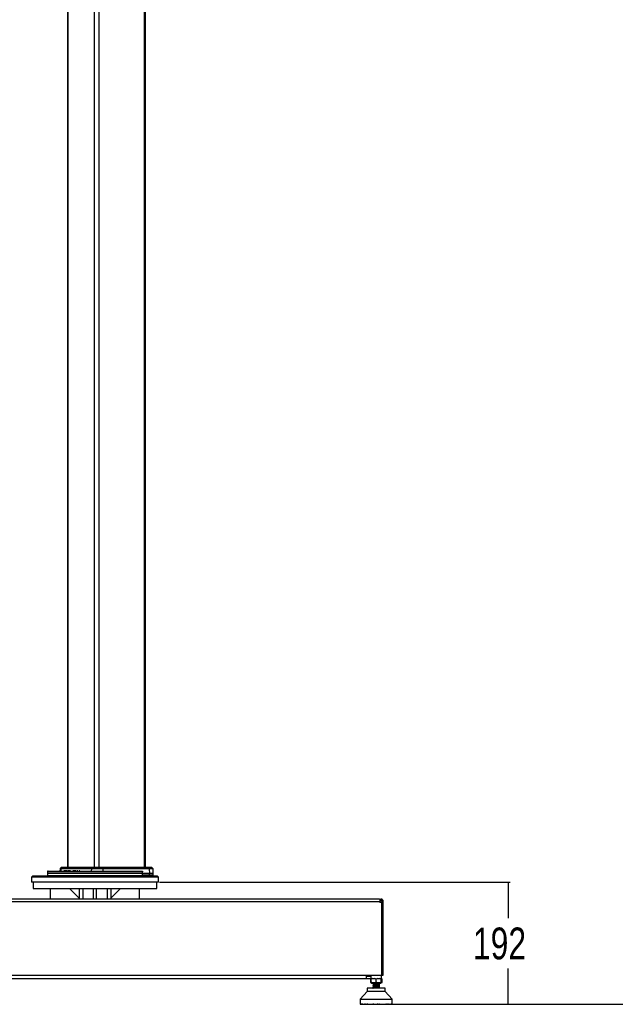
# Model space of a CAD drawing. Header units: millimetres. Extents: x 38476 to 443956, y 24059 to 406945.
# Tile 2 of 75: x 84793 to 131691, y 31102 to 108602. Entities that reach past the tile are written whole.
import ezdxf

# ---------------------------------------------------------------- set-up
doc = ezdxf.new("R2010")
doc.units = ezdxf.units.MM
doc.layers.add('COMPONENT_GEOMETRY', color=7, linetype='Continuous')
doc.styles.add('SLDTEXTSTYLE1', font='TXT', dxfattribs={"width": 0.75})
doc.dimstyles.new('SLDDIMSTYLE0', dxfattribs={"dimtxt": 2500, "dimasz": 165.1, "dimexe": 0, "dimexo": 0.0625, "dimgap": 625, "dimtad": 0, "dimtih": 1, "dimtoh": 1, "dimdec": 0, "dimlfac": 0.02, "dimrnd": 1e-09, "dimzin": 12, "dimdsep": 46, "dimtxsty": 'SLDTEXTSTYLE1', "dimsah": 1, "dimcen": 0.09, "dimadec": 0, "dimazin": 3, "dimtfac": 1, "dimtdec": 0, "dimtofl": 0, "dimtmove": 0, "dimatfit": 3, "dimfxl": 1, "dimfrac": 2, "dimtolj": 1, "dimtzin": 12, "dimarcsym": 0})

# ---------------------------------------------------------------- blocks, each defined once
blk = doc.blocks.new('_D_4')
at = {"layer": 'COMPONENT_GEOMETRY', "color": 7, "ltscale": 50}
for p, q in [((94429, 186096), (42012, 186096)), ((42171, 186096), (42171, 110583)), ((42171, 31102), (42171, 106615)), ((67295, 31102), (42012, 31102))]:
    blk.add_line(p, q, dxfattribs=at)
for points in [[(42171, 186096), (42145, 185931), (42196, 185931)], [(42171, 31102), (42196, 31267), (42145, 31267)]]:
    blk.add_solid(points, dxfattribs=at)
at = {"layer": 'COMPONENT_GEOMETRY', "color": 7, "ltscale": 50, "insert": (38476, 109837), "char_height": 2500, "attachment_point": 1, "style": 'SLDTEXTSTYLE1'}
blk.add_mtext('3100', dxfattribs=at)
blk = doc.blocks.new('_D_5')
at = {"layer": 'COMPONENT_GEOMETRY', "color": 7, "ltscale": 50}
for p, q in [((95788, 40710), (123411, 40710)), ((123253, 40710), (123253, 37890)), ((123253, 31102), (123253, 33921)), ((114146, 31102), (123411, 31102))]:
    blk.add_line(p, q, dxfattribs=at)
for points in [[(123253, 40710), (123227, 40544), (123278, 40544)], [(123253, 31102), (123278, 31267), (123227, 31267)]]:
    blk.add_solid(points, dxfattribs=at)
at = {"layer": 'COMPONENT_GEOMETRY', "color": 7, "ltscale": 50, "insert": (120482, 37144), "char_height": 2500, "attachment_point": 1, "style": 'SLDTEXTSTYLE1'}
blk.add_mtext('192', dxfattribs=at)
blk = doc.blocks.new('_D_6')
at = {"layer": 'COMPONENT_GEOMETRY', "color": 7, "ltscale": 50}
for p, q in [((239590, 151446), (252465, 151446)), ((252307, 151446), (252307, 93258)), ((252307, 31102), (252307, 89290)), ((114137, 31102), (252465, 31102))]:
    blk.add_line(p, q, dxfattribs=at)
for points in [[(252307, 151446), (252281, 151281), (252332, 151281)], [(252307, 31102), (252332, 31267), (252281, 31267)]]:
    blk.add_solid(points, dxfattribs=at)
at = {"layer": 'COMPONENT_GEOMETRY', "color": 7, "ltscale": 50, "insert": (248612, 92512), "char_height": 2500, "attachment_point": 1, "style": 'SLDTEXTSTYLE1'}
blk.add_mtext('2407', dxfattribs=at)

msp = doc.modelspace()

# ---------------------------------------------------------------- linework, layer by layer
at = {"color": 7, "linetype": 'Continuous', "lineweight": 25, "ltscale": 50}
for p, q in [((88559.19, 185584.55), (88559.19, 41884.54)), ((94704.43, 41884.54), (94704.43, 185584.55)), ((88061.13, 41869.9), (87986.09, 41794.86)), ((88121.59, 41869.9), (88051.59, 41794.86)), ((88096.49, 41884.54), (88154.56, 41884.54)), ((90467.39, 41869.9), (88121.59, 41869.9)), ((88154.56, 41884.54), (90480.15, 41884.54)), ((90467.39, 41869.9), (90440.32, 41794.86)), ((91297.1, 41869.9), (90467.39, 41869.9)), ((90480.15, 41884.54), (91277.18, 41884.54)), ((91277.18, 41884.54), (94906.75, 41884.54)), ((91297.1, 41869.9), (91339.36, 41794.86)), ((94931.43, 41869.9), (91297.1, 41869.9)), ((94906.75, 41884.54), (95167.13, 41884.54)), ((94983.83, 41794.86), (94931.43, 41869.9)), ((95277.54, 41794.86), (95202.49, 41869.9)), ((85824.72, 41209.55), (85724.72, 41109.55)), ((85724.72, 41109.55), (85724.72, 40709.55)), ((95724.72, 41109.55), (85724.72, 41109.55)), ((85824.72, 41209.55), (95624.72, 41209.55)), ((86979.15, 41536.29), (86974.72, 41409.55)), ((86974.72, 41409.55), (86980.86, 41233.67)), ((94473.08, 41409.55), (86974.72, 41409.55)), ((87029.12, 41584.55), (94417.11, 41584.55)), ((87431.54, 41598.61), (87431.54, 41584.55)), ((87448.01, 41598.61), (87448.01, 41584.55)), ((87513.03, 41598.61), (87513.03, 41584.55)), ((87628.71, 41598.61), (87628.71, 41584.55)), ((87785.05, 41598.61), (87785.05, 41584.55)), ((87910.59, 41584.55), (87910.59, 41598.61)), ((87971.47, 41761.25), (87965.74, 41597.05)), ((90435.05, 41761.25), (88037.96, 41761.25)), ((88051.59, 41794.86), (90440.32, 41794.86)), ((88052.13, 41597.05), (88052.13, 41584.55)), ((88056.68, 41584.55), (88056.68, 41598.61)), ((88082.96, 41597.05), (88082.96, 41584.55)), ((88129.34, 41598.61), (88129.34, 41584.55)), ((88259.97, 41597.05), (88259.97, 41584.55)), ((88309.85, 41597.05), (88259.97, 41597.05)), ((88309.85, 41597.05), (88309.85, 41584.55)), ((88361.34, 41597.05), (88309.85, 41597.05)), ((88313.17, 41597.05), (88313.17, 41598.61)), ((88361.34, 41597.05), (88361.34, 41584.55)), ((88411.22, 41597.05), (88361.34, 41597.05)), ((88388.51, 41597.05), (88388.51, 41598.61)), ((88411.22, 41597.05), (88411.22, 41584.55)), ((88517.26, 41597.05), (88411.22, 41597.05)), ((88448.22, 41598.61), (88448.22, 41584.55)), ((88539.91, 41598.61), (88539.91, 41584.55)), ((88571.64, 41597.05), (88571.64, 41584.55)), ((88675.9, 41597.05), (88571.64, 41597.05)), ((88625.39, 41598.61), (88625.39, 41584.55)), ((88711.37, 41597.05), (88711.37, 41584.55)), ((88717.25, 41597.05), (88717.25, 41584.55)), ((88748.15, 41597.05), (88717.25, 41597.05)), ((88748.15, 41597.05), (88748.15, 41584.55)), ((88802.88, 41597.05), (88748.15, 41597.05)), ((88811.21, 41597.05), (88811.21, 41584.55)), ((88811.63, 41597.05), (88811.63, 41584.55)), ((88821.02, 41597.05), (88821.02, 41584.55)), ((88871.76, 41597.05), (88871.76, 41584.55)), ((88988.68, 41597.05), (88988.68, 41584.55)), ((89027.31, 41597.05), (88988.68, 41597.05)), ((89027.31, 41597.05), (89027.31, 41584.55)), ((89046.29, 41597.05), (89046.29, 41584.55)), ((89101.55, 41597.05), (89046.29, 41597.05)), ((89060.21, 41597.05), (89060.21, 41598.61)), ((89102.57, 41597.05), (89102.57, 41584.55)), ((89106.14, 41597.05), (89106.14, 41584.55)), ((89146.69, 41597.05), (89106.14, 41597.05)), ((89146.69, 41597.05), (89146.69, 41584.55)), ((89208.82, 41597.05), (89146.69, 41597.05)), ((89217.52, 41598.61), (89217.52, 41584.55)), ((89283.06, 41597.05), (89283.06, 41584.55)), ((89283.06, 41597.05), (89285.17, 41597.05)), ((89285.17, 41597.05), (89285.17, 41584.55)), ((89285.17, 41597.05), (89294.99, 41597.05)), ((89294.99, 41597.05), (89294.99, 41584.55)), ((89357.24, 41597.05), (89294.99, 41597.05)), ((89309.26, 41598.61), (89309.26, 41597.05)), ((89357.24, 41597.05), (89357.24, 41584.55)), ((89373.08, 41597.05), (89357.24, 41597.05)), ((89369.1, 41597.05), (89369.1, 41598.61)), ((89373.08, 41597.05), (89373.08, 41584.55)), ((89474.62, 41597.05), (89474.62, 41584.55)), ((89515.44, 41597.05), (89515.44, 41584.55)), ((89532.46, 41598.61), (89532.46, 41584.55)), ((89552.35, 41597.05), (89552.35, 41584.55)), ((89644.78, 41584.55), (89644.78, 41598.61)), ((89645.5, 41584.55), (89645.5, 41598.61)), ((89685.29, 41598.61), (89685.29, 41584.55)), ((89791, 41597.05), (89791, 41584.55)), ((89792.01, 41584.55), (89792.01, 41598.61)), ((89902.62, 41597.05), (89902.62, 41584.55)), ((89912.28, 41584.55), (89912.28, 41598.61)), ((90435.05, 41761.25), (90432.83, 41584.55)), ((91347.59, 41761.25), (90435.05, 41761.25)), ((90440.32, 41794.86), (91339.36, 41794.86)), ((91339.36, 41794.86), (94983.83, 41794.86)), ((91347.59, 41761.25), (91351.07, 41584.55)), ((94994.03, 41761.25), (91347.59, 41761.25)), ((95002.61, 41259.55), (94467.69, 41259.55)), ((94468.58, 41233.67), (94469.48, 41259.55)), ((94473.08, 41409.55), (94468.71, 41536.29)), ((95002.61, 41409.55), (94473.08, 41409.55)), ((94994.03, 41761.25), (95002.61, 41409.55)), ((95002.61, 41259.55), (95002.61, 41409.55)), ((95304.43, 41409.55), (95002.61, 41409.55)), ((95304.43, 41259.55), (95002.61, 41259.55)), ((95304.43, 41409.55), (95292.15, 41761.25)), ((95304.43, 41259.55), (95304.43, 41409.55)), ((95724.72, 41109.55), (95624.72, 41209.55)), ((95724.72, 40709.55), (95724.72, 41109.55)), ((95724.72, 40709.55), (85724.72, 40709.55)), ((85849.72, 40709.55), (85849.72, 40209.55)), ((95599.72, 40209.55), (95599.72, 40709.55)), ((85849.72, 40209.55), (95599.72, 40209.55)), ((87224.72, 39384.55), (87224.72, 40209.55)), ((88724.72, 40209.55), (89474.72, 39459.55)), ((89474.72, 40209.55), (89474.72, 39384.55)), ((90599.72, 39384.55), (90599.72, 40209.55)), ((90849.72, 39384.55), (90849.72, 40209.55)), ((91974.72, 40209.55), (91974.72, 39384.55)), ((92724.72, 40209.55), (91974.72, 39459.55)), ((94224.72, 39384.55), (94224.72, 40209.55)), ((68295.43, 39184.55), (113154.01, 39184.55)), ((113124.72, 39384.55), (68324.72, 39384.55)), ((113124.72, 39384.55), (113224.72, 39384.55)), ((113146.05, 39284.55), (113224.72, 39284.55)), ((113154.01, 39184.55), (113154.01, 39124.54)), ((113154.01, 39184.55), (113154.01, 39184.55)), ((113284.01, 39124.54), (113154.01, 39124.54)), ((113224.72, 39384.55), (113224.72, 39284.55)), ((113284.01, 39124.54), (113284.01, 33384.55)), ((113424.72, 39184.55), (113324.72, 39184.55)), ((113324.72, 39124.54), (113324.72, 39184.55)), ((113424.72, 39124.54), (113324.72, 39124.54)), ((113324.72, 39124.54), (113324.72, 33384.55)), ((113424.72, 39124.54), (113424.72, 39184.55)), ((113424.72, 33384.55), (113424.72, 39124.54)), ((68165.43, 33384.55), (113284.01, 33384.55)), ((112450.76, 33384.55), (112450.76, 33109.55)), ((113275.76, 33109.55), (113275.76, 33384.55)), ((113324.72, 33384.55), (113424.72, 33384.55)), ((112112.22, 33109.55), (69337.22, 33109.55)), ((112399.72, 33284.55), (112112.22, 33284.55)), ((112399.72, 33109.55), (112112.22, 33109.55)), ((112450.76, 33113.58), (112399.72, 33109.55)), ((112430.17, 33110.98), (112404.68, 33091.05)), ((112404.68, 32831.17), (112466.38, 32782.93)), ((112450.76, 33119.05), (112404.99, 33091.29)), ((112404.99, 33091.29), (112404.99, 32830.93)), ((112466.38, 33109.55), (112450.76, 33109.55)), ((112567.23, 33126.61), (112466.38, 33091.29)), ((112466.38, 32830.93), (112466.38, 33091.29)), ((112466.38, 32782.93), (112492.3, 32762.67)), ((112492.3, 32762.67), (112863.26, 32762.67)), ((112762.21, 33109.55), (112567.43, 33109.55)), ((112613.26, 32762.67), (112613.26, 32730.92)), ((112613.26, 32730.92), (112613.26, 32727.3)), ((112628.85, 32730.92), (112613.26, 32730.92)), ((112613.26, 32727.3), (112613.26, 32723.44)), ((112613.26, 32723.43), (112613.26, 32662.27)), ((112613.26, 32710.96), (112613.26, 32707.23)), ((112613.26, 32662.19), (112613.26, 32660.95)), ((112613.26, 32658.39), (112613.26, 32597.06)), ((112613.26, 32597.1), (112613.26, 32595.85)), ((112613.26, 32593.32), (112613.26, 32532.19)), ((113113.26, 32730.92), (112676.77, 32730.92)), ((112863.26, 33091.29), (112762.41, 33126.61)), ((112964.11, 33126.61), (112863.26, 33091.29)), ((112863.26, 32830.93), (112863.26, 33091.29)), ((112863.26, 32762.67), (113234.22, 32762.67)), ((113159.09, 33109.55), (112964.96, 33109.55)), ((113113.25, 32694.74), (113113.25, 32730.92)), ((113113.25, 32629.69), (113113.25, 32690.52)), ((113113.25, 32564.58), (113113.25, 32625.78)), ((113113.25, 32499.43), (113113.25, 32560.65)), ((113113.26, 32730.92), (113113.26, 32762.67)), ((113113.26, 32625.81), (113113.26, 32627.08)), ((113113.26, 32560.74), (113113.26, 32562)), ((113114.2, 32693.51), (113116.53, 32692.61)), ((113260.13, 33091.29), (113159.28, 33126.61)), ((113234.22, 32762.67), (113260.13, 32782.93)), ((113260.13, 33126.61), (113260.13, 33091.29)), ((113260.13, 32830.93), (113260.13, 33091.29)), ((113260.13, 32782.93), (113321.83, 32831.17)), ((113275.76, 33109.55), (113260.14, 33109.55)), ((113321.53, 33091.29), (113274.68, 33119.71)), ((113321.83, 33091.05), (113275.76, 33127.07)), ((113321.53, 32830.93), (113321.53, 33091.29)), ((112154.44, 32110.21), (111602.78, 31519.66)), ((112154.44, 32365.8), (112154.44, 32110.21)), ((113572.08, 32365.8), (112154.44, 32365.8)), ((113572.08, 32110.21), (112154.44, 32110.21)), ((112609.89, 32513.88), (112612.91, 32513.03)), ((112609.98, 32448.77), (112612.66, 32448.01)), ((112610.51, 32529.38), (112614.88, 32528.56)), ((112613.26, 32532), (112613.26, 32530.76)), ((112613.26, 32528.19), (112613.26, 32467.52)), ((112613.26, 32466.97), (112613.26, 32465.68)), ((112613.26, 32463.06), (112613.26, 32401.85)), ((112613.26, 32401.83), (112613.26, 32400.59)), ((112613.26, 32398), (112613.26, 32365.8)), ((113114.69, 32366.61), (113111.95, 32365.8)), ((113113.25, 32434.35), (113113.25, 32495.68)), ((113113.25, 32369.31), (113113.25, 32430.58)), ((113113.26, 32495.66), (113113.26, 32496.93)), ((113113.26, 32430.6), (113113.26, 32431.83)), ((113114.18, 32368.11), (113116.54, 32367.16)), ((113572.08, 32110.21), (113572.08, 32365.8)), ((114123.73, 31519.66), (113572.08, 32110.21)), ((111602.78, 31519.66), (111602.78, 31118.02)), ((111602.78, 31519.66), (114123.73, 31519.66)), ((111602.78, 31118.02), (114123.73, 31118.02)), ((111619.74, 31118.02), (111619.74, 31110.09)), ((111619.74, 31110.09), (111622.73, 31103.88)), ((111622.12, 31110.09), (111622.12, 31118.02)), ((111630.75, 31102.15), (111622.12, 31110.09)), ((111622.12, 31110.09), (111627.97, 31110.09)), ((111627.68, 31102.15), (111630.75, 31102.15)), ((111627.97, 31118.02), (111627.97, 31110.09)), ((111627.97, 31110.09), (111635.15, 31102.15)), ((111630.75, 31102.15), (111635.15, 31102.15)), ((111635.08, 31110.09), (111635.08, 31118.02)), ((111644.34, 31102.15), (111635.08, 31110.09)), ((111635.08, 31110.09), (111646.75, 31110.09)), ((111635.15, 31102.15), (111644.34, 31102.15)), ((111644.34, 31102.15), (111653.09, 31102.15)), ((111646.75, 31118.02), (111646.75, 31110.09)), ((111646.75, 31110.09), (111653.09, 31102.15)), ((111653.09, 31102.15), (111668.33, 31102.15)), ((111658.52, 31110.09), (111658.52, 31118.02)), ((111658.52, 31110.09), (111675.9, 31110.09)), ((111668.33, 31102.15), (111658.52, 31110.09)), ((111668.33, 31102.15), (111681.36, 31102.15)), ((111675.9, 31118.02), (111675.9, 31110.09)), ((111675.9, 31110.09), (111681.36, 31102.15)), ((111681.36, 31102.15), (111702.51, 31102.15)), ((111692.24, 31110.09), (111692.24, 31118.02)), ((111692.24, 31110.09), (111715.18, 31110.09)), ((111702.51, 31102.15), (111692.24, 31110.09)), ((111702.51, 31102.15), (111719.72, 31102.15)), ((111715.18, 31118.02), (111715.18, 31110.09)), ((111715.18, 31110.09), (111719.72, 31102.15)), ((111719.72, 31102.15), (111746.6, 31102.15)), ((111735.95, 31110.09), (111735.95, 31118.02)), ((111735.95, 31110.09), (111764.26, 31110.09)), ((111746.6, 31102.15), (111735.95, 31110.09)), ((111746.6, 31102.15), (111767.83, 31102.15)), ((111764.26, 31118.02), (111764.26, 31110.09)), ((111764.26, 31110.09), (111767.83, 31102.15)), ((111767.83, 31102.15), (111800.21, 31102.15)), ((111789.28, 31110.09), (111789.28, 31118.02)), ((111789.28, 31110.09), (111822.71, 31110.09)), ((111800.21, 31102.15), (111789.28, 31110.09)), ((111800.21, 31102.15), (111825.28, 31102.15)), ((111822.71, 31118.02), (111822.71, 31110.09)), ((111822.71, 31110.09), (111825.28, 31102.15)), ((111825.28, 31102.15), (111862.89, 31102.15)), ((111851.78, 31110.09), (111851.78, 31118.02)), ((111851.78, 31110.09), (111890.04, 31110.09)), ((111862.89, 31102.15), (111851.78, 31110.09)), ((111862.89, 31102.15), (111891.6, 31102.15)), ((111890.04, 31118.02), (111890.04, 31110.09)), ((111890.04, 31110.09), (111891.6, 31102.15)), ((111891.6, 31102.15), (111934.11, 31102.15)), ((111922.9, 31110.09), (111922.9, 31118.02)), ((111922.9, 31110.09), (111965.68, 31110.09)), ((111934.11, 31102.15), (111922.9, 31110.09)), ((111934.11, 31102.15), (111966.2, 31102.15)), ((111965.68, 31118.02), (111965.68, 31110.09)), ((111965.68, 31110.09), (111966.2, 31102.15)), ((111966.2, 31102.15), (112013.26, 31102.15)), ((112002.04, 31110.09), (112002.04, 31118.02)), ((112013.26, 31102.15), (112002.04, 31110.09)), ((112002.04, 31110.09), (112048.97, 31110.09)), ((112013.26, 31102.15), (112048.45, 31102.15)), ((112048.97, 31110.09), (112048.45, 31102.15)), ((112048.45, 31102.15), (112099.65, 31102.15)), ((112048.97, 31118.02), (112048.97, 31110.09)), ((112088.54, 31110.09), (112088.54, 31118.02)), ((112088.54, 31110.09), (112139.21, 31110.09)), ((112099.65, 31102.15), (112088.54, 31110.09)), ((112099.65, 31102.15), (112137.66, 31102.15)), ((112139.21, 31110.09), (112137.66, 31102.15)), ((112137.66, 31102.15), (112192.56, 31102.15)), ((112139.21, 31118.02), (112139.21, 31110.09)), ((112181.64, 31110.09), (112181.64, 31118.02)), ((112181.64, 31110.09), (112235.63, 31110.09)), ((112192.56, 31102.15), (112181.64, 31110.09)), ((112192.56, 31102.15), (112233.06, 31102.15)), ((112235.63, 31110.09), (112233.06, 31102.15)), ((112233.06, 31102.15), (112291.2, 31102.15)), ((112235.63, 31118.02), (112235.63, 31110.09)), ((112280.55, 31110.09), (112280.55, 31118.02)), ((112280.55, 31110.09), (112337.4, 31110.09)), ((112291.2, 31102.15), (112280.55, 31110.09)), ((112291.2, 31102.15), (112333.83, 31102.15)), ((112337.4, 31110.09), (112333.83, 31102.15)), ((112333.83, 31102.15), (112394.71, 31102.15)), ((112337.4, 31118.02), (112337.4, 31110.09)), ((112384.44, 31110.09), (112384.44, 31118.02)), ((112384.44, 31110.09), (112443.66, 31110.09)), ((112394.71, 31102.15), (112384.44, 31110.09)), ((112394.71, 31102.15), (112439.12, 31102.15)), ((112443.66, 31110.09), (112439.12, 31102.15)), ((112439.12, 31102.15), (112490.73, 31102.15)), ((112443.66, 31118.02), (112443.66, 31110.09)), ((112490.73, 31102.15), (112496.7, 31103.62)), ((112492.42, 31110.09), (112492.42, 31118.02)), ((112502.22, 31102.15), (112492.42, 31110.09)), ((112492.42, 31110.09), (112553.49, 31110.09)), ((112502.22, 31102.15), (112548.03, 31102.15)), ((112553.49, 31110.09), (112548.03, 31102.15)), ((112548.03, 31102.15), (112587.13, 31102.15)), ((112553.49, 31118.02), (112553.49, 31110.09)), ((112553.49, 31110.09), (112596.94, 31110.09)), ((112587.13, 31102.15), (112596.94, 31110.09)), ((112596.94, 31110.09), (112596.94, 31118.02)), ((112603.55, 31110.09), (112603.55, 31118.02)), ((112603.55, 31110.09), (112665.97, 31110.09)), ((112612.81, 31102.15), (112603.55, 31110.09)), ((112612.81, 31102.15), (112659.63, 31102.15)), ((112665.97, 31110.09), (112659.63, 31102.15)), ((112659.63, 31102.15), (112685.88, 31102.15)), ((112665.97, 31118.02), (112665.97, 31110.09)), ((112665.97, 31110.09), (112695.14, 31110.09)), ((112685.88, 31102.15), (112695.14, 31110.09)), ((112695.14, 31110.09), (112695.14, 31118.02)), ((112716.91, 31110.09), (112716.91, 31118.02)), ((112725.54, 31102.15), (112716.91, 31110.09)), ((112716.91, 31110.09), (112780.14, 31110.09)), ((112725.54, 31102.15), (112772.97, 31102.15)), ((112780.14, 31110.09), (112772.97, 31102.15)), ((112772.97, 31102.15), (112786.15, 31102.15)), ((112780.14, 31118.02), (112780.14, 31110.09)), ((112780.14, 31110.09), (112794.78, 31110.09)), ((112786.15, 31102.15), (112794.78, 31110.09)), ((112794.78, 31110.09), (112794.78, 31118.02)), ((112831.51, 31110.09), (112831.51, 31118.02)), ((112831.51, 31110.09), (112895.01, 31110.09)), ((112839.45, 31102.15), (112831.51, 31110.09)), ((112839.45, 31102.15), (112887.07, 31102.15)), ((112895.01, 31110.09), (112887.07, 31102.15)), ((112895.01, 31118.02), (112895.01, 31110.09)), ((112931.73, 31110.09), (112931.73, 31118.02)), ((112940.37, 31102.15), (112931.73, 31110.09)), ((112931.73, 31110.09), (112946.38, 31110.09)), ((112940.37, 31102.15), (112953.55, 31102.15)), ((112946.38, 31110.09), (112946.38, 31118.02)), ((112953.55, 31102.15), (112946.38, 31110.09)), ((112946.38, 31110.09), (113009.61, 31110.09)), ((112953.55, 31102.15), (113000.98, 31102.15)), ((113009.61, 31110.09), (113000.98, 31102.15)), ((113009.61, 31118.02), (113009.61, 31110.09)), ((113031.38, 31110.09), (113031.38, 31118.02)), ((113031.38, 31110.09), (113060.55, 31110.09)), ((113040.64, 31102.15), (113031.38, 31110.09)), ((113040.64, 31102.15), (113066.89, 31102.15)), ((113060.55, 31110.09), (113060.55, 31118.02)), ((113066.89, 31102.15), (113060.55, 31110.09)), ((113060.55, 31110.09), (113122.96, 31110.09)), ((113066.89, 31102.15), (113113.7, 31102.15)), ((113122.96, 31110.09), (113113.7, 31102.15)), ((113122.96, 31118.02), (113122.96, 31110.09)), ((113129.58, 31110.09), (113129.58, 31118.02)), ((113139.39, 31102.15), (113129.58, 31110.09)), ((113129.58, 31110.09), (113173.03, 31110.09)), ((113139.39, 31102.15), (113178.49, 31102.15)), ((113173.03, 31110.09), (113173.03, 31118.02)), ((113178.49, 31102.15), (113173.03, 31110.09)), ((113173.03, 31110.09), (113234.1, 31110.09)), ((113178.49, 31102.15), (113224.3, 31102.15)), ((113234.1, 31110.09), (113224.3, 31102.15)), ((113235.79, 31102.15), (113230.22, 31103.41)), ((113234.1, 31118.02), (113234.1, 31110.09)), ((113235.79, 31102.15), (113287.4, 31102.15)), ((113282.86, 31110.09), (113282.86, 31118.02)), ((113287.4, 31102.15), (113282.86, 31110.09)), ((113282.86, 31110.09), (113342.08, 31110.09)), ((113287.4, 31102.15), (113331.81, 31102.15)), ((113342.08, 31110.09), (113331.81, 31102.15)), ((113331.81, 31102.15), (113392.69, 31102.15)), ((113342.08, 31118.02), (113342.08, 31110.09)), ((113389.12, 31110.09), (113389.12, 31118.02)), ((113392.69, 31102.15), (113389.12, 31110.09)), ((113389.12, 31110.09), (113445.97, 31110.09)), ((113392.69, 31102.15), (113435.32, 31102.15)), ((113445.97, 31110.09), (113435.32, 31102.15)), ((113435.32, 31102.15), (113493.46, 31102.15)), ((113445.97, 31118.02), (113445.97, 31110.09)), ((113490.89, 31110.09), (113490.89, 31118.02)), ((113493.46, 31102.15), (113490.89, 31110.09)), ((113490.89, 31110.09), (113544.88, 31110.09)), ((113493.46, 31102.15), (113533.96, 31102.15)), ((113533.95, 31102.15), (113588.86, 31102.15)), ((113544.88, 31110.09), (113533.96, 31102.15)), ((113544.88, 31118.02), (113544.88, 31110.09)), ((113587.31, 31110.09), (113587.31, 31118.02)), ((113587.31, 31110.09), (113637.98, 31110.09)), ((113588.86, 31102.15), (113587.31, 31110.09)), ((113588.86, 31102.15), (113626.87, 31102.15)), ((113637.98, 31110.09), (113626.87, 31102.15)), ((113626.87, 31102.15), (113678.07, 31102.15)), ((113637.98, 31118.02), (113637.98, 31110.09)), ((113677.55, 31110.09), (113677.55, 31118.02)), ((113678.07, 31102.15), (113677.55, 31110.09)), ((113677.55, 31110.09), (113724.48, 31110.09)), ((113678.07, 31102.15), (113713.26, 31102.15)), ((113724.48, 31110.09), (113713.26, 31102.15)), ((113713.26, 31102.15), (113760.32, 31102.15)), ((113724.48, 31118.02), (113724.48, 31110.09)), ((113760.32, 31102.15), (113760.84, 31110.09)), ((113760.32, 31102.15), (113792.41, 31102.15)), ((113760.84, 31110.09), (113760.84, 31118.02)), ((113760.84, 31110.09), (113803.62, 31110.09)), ((113803.62, 31110.09), (113792.41, 31102.15)), ((113792.41, 31102.15), (113834.92, 31102.15)), ((113803.62, 31118.02), (113803.62, 31110.09)), ((113834.92, 31102.15), (113836.48, 31110.09)), ((113834.92, 31102.15), (113863.62, 31102.15)), ((113836.48, 31110.09), (113836.48, 31118.02)), ((113836.48, 31110.09), (113874.74, 31110.09)), ((113874.74, 31110.09), (113863.62, 31102.15)), ((113863.62, 31102.15), (113901.24, 31102.15)), ((113874.74, 31118.02), (113874.74, 31110.09)), ((113901.24, 31102.15), (113903.81, 31110.09)), ((113901.24, 31102.15), (113926.31, 31102.15)), ((113903.81, 31110.09), (113903.81, 31118.02)), ((113903.81, 31110.09), (113937.23, 31110.09)), ((113937.23, 31110.09), (113926.31, 31102.15)), ((113926.31, 31102.15), (113958.69, 31102.15)), ((113937.23, 31118.02), (113937.23, 31110.09)), ((113958.69, 31102.15), (113962.26, 31110.09)), ((113958.69, 31102.15), (113979.92, 31102.15)), ((113962.26, 31110.09), (113962.26, 31118.02)), ((113962.26, 31110.09), (113990.56, 31110.09)), ((113990.56, 31110.09), (113979.92, 31102.15)), ((113979.92, 31102.15), (114006.8, 31102.15)), ((113990.56, 31118.02), (113990.56, 31110.09)), ((114006.8, 31102.15), (114011.34, 31110.09)), ((114006.8, 31102.15), (114024.01, 31102.15)), ((114011.34, 31110.09), (114011.34, 31118.02)), ((114011.34, 31110.09), (114034.27, 31110.09)), ((114034.27, 31110.09), (114024.01, 31102.15)), ((114024.01, 31102.15), (114045.16, 31102.15)), ((114034.27, 31118.02), (114034.27, 31110.09)), ((114045.16, 31102.15), (114050.62, 31110.09)), ((114045.16, 31102.15), (114058.19, 31102.15)), ((114050.62, 31110.09), (114050.62, 31118.02)), ((114050.62, 31110.09), (114068, 31110.09)), ((114068, 31110.09), (114058.19, 31102.15)), ((114058.19, 31102.15), (114073.43, 31102.15)), ((114068, 31118.02), (114068, 31110.09)), ((114073.43, 31102.15), (114079.77, 31110.09)), ((114073.43, 31102.15), (114082.18, 31102.15)), ((114079.77, 31110.09), (114079.77, 31118.02)), ((114079.77, 31110.09), (114091.44, 31110.09)), ((114091.44, 31110.09), (114082.18, 31102.15)), ((114082.18, 31102.15), (114091.37, 31102.15)), ((114091.37, 31102.15), (114098.54, 31110.09)), ((114091.37, 31102.15), (114095.77, 31102.15)), ((114091.44, 31118.02), (114091.44, 31110.09)), ((114104.4, 31110.09), (114095.77, 31102.15)), ((114095.77, 31102.15), (114098.84, 31102.15)), ((114098.54, 31110.09), (114098.54, 31118.02)), ((114098.54, 31110.09), (114104.4, 31110.09)), ((114098.84, 31102.15), (114106.78, 31110.09)), ((114104.4, 31118.02), (114104.4, 31110.09)), ((114106.78, 31110.09), (114106.78, 31118.02)), ((114123.73, 31118.02), (114123.73, 31519.66))]:
    msp.add_line(p, q, dxfattribs=at)
at = {"color": 8, "linetype": 'Continuous', "lineweight": 25, "ltscale": 50}
for p, q in [((88586.12, 185584.55), (88586.12, 41884.54)), ((90647.04, 185584.55), (90647.04, 41884.54)), ((91016.6, 185584.55), (91016.6, 41884.54)), ((94583.7, 185584.55), (94583.7, 41884.54)), ((88121.59, 41869.9), (88061.13, 41869.9)), ((95202.49, 41869.9), (94931.43, 41869.9)), ((94468.71, 41536.29), (86979.15, 41536.29)), ((86980.86, 41233.67), (94468.58, 41233.67)), ((88037.96, 41761.25), (87971.47, 41761.25)), ((87986.09, 41794.86), (88051.59, 41794.86)), ((88037.96, 41761.25), (88032.62, 41597.05)), ((94983.83, 41794.86), (95277.54, 41794.86)), ((95292.15, 41761.25), (94994.03, 41761.25)), ((89774.72, 40209.55), (89774.72, 39384.55)), ((91674.72, 40209.55), (91674.72, 39384.55)), ((111619.74, 31110.09), (111622.12, 31110.09)), ((111627.97, 31110.09), (111635.08, 31110.09)), ((111646.75, 31110.09), (111658.52, 31110.09)), ((111675.9, 31110.09), (111692.24, 31110.09)), ((111715.18, 31110.09), (111735.95, 31110.09)), ((111764.26, 31110.09), (111789.28, 31110.09)), ((111822.71, 31110.09), (111851.78, 31110.09)), ((111890.04, 31110.09), (111922.9, 31110.09)), ((111965.68, 31110.09), (112002.04, 31110.09)), ((112048.97, 31110.09), (112088.53, 31110.09)), ((112139.21, 31110.09), (112181.64, 31110.09)), ((112235.63, 31110.09), (112280.55, 31110.09)), ((112337.4, 31110.09), (112384.44, 31110.09)), ((112443.66, 31110.09), (112492.42, 31110.09)), ((113234.1, 31110.09), (113282.86, 31110.09)), ((113342.08, 31110.09), (113389.12, 31110.09)), ((113445.97, 31110.09), (113490.89, 31110.09)), ((113544.88, 31110.09), (113587.31, 31110.09)), ((113637.98, 31110.09), (113677.55, 31110.09)), ((113724.48, 31110.09), (113760.84, 31110.09)), ((113803.62, 31110.09), (113836.48, 31110.09)), ((113874.74, 31110.09), (113903.81, 31110.09)), ((113937.23, 31110.09), (113962.26, 31110.09)), ((113990.56, 31110.09), (114011.34, 31110.09)), ((114034.27, 31110.09), (114050.62, 31110.09)), ((114068, 31110.09), (114079.77, 31110.09)), ((114091.44, 31110.09), (114098.54, 31110.09)), ((114104.4, 31110.09), (114106.78, 31110.09))]:
    msp.add_line(p, q, dxfattribs=at)
at = {"color": 7, "linetype": 'Continuous', "lineweight": 25, "ltscale": 50, "flags": 128}
for points in [[(94467.69, 41259.55), (94470.39, 41334.73), (94473.08, 41409.55)], [(112112.22, 33109.55), (112112.22, 33115.79), (112112.22, 33134.28), (112112.22, 33164.32), (112112.22, 33204.74), (112112.22, 33253.99), (112112.22, 33310.18), (112112.22, 33371.14), (112112.22, 33384.55)], [(112450.76, 33293.5), (112428.98, 33287.43), (112399.72, 33284.55)]]:
    msp.add_lwpolyline(points, dxfattribs=at)
at = {"color": 7, "linetype": 'Continuous', "lineweight": 25, "ltscale": 2500}
for centre, radius, start, end in [((88096.49, 41834.55), 50, 90, 135), ((88154.85, 41839.45), 45.09, 90.3635331, 137.5301915), ((90485.34, 41867.14), 18.16, 106.6321127, 171.2699139), ((91274.58, 41860.14), 24.54, 23.4304132, 83.9014904), ((94905.18, 41853.77), 30.82, 31.5656159, 87.0743318), ((95167.13, 41834.55), 50, 45, 90), ((87029.12, 41534.55), 50, 90, 178), ((87005.85, 41234.55), 25, 182, 270), ((88021.44, 41759.5), 50, 135, 178), ((88089.72, 41759.83), 51.78, 137.4223176, 178.4288564), ((90541.84, 41761.72), 106.79, 161.9206094, 180.253095), ((91274.82, 41761.24), 72.77, 0.0055425, 27.513485), ((94443.59, 41234.55), 25, 270, 358), ((94932.12, 41760.8), 61.92, 0.4091313, 33.3644499), ((95242.18, 41759.5), 50, 2, 45)]:
    msp.add_arc(centre, radius, start, end, dxfattribs=at)
at = {"color": 7, "linetype": 'Continuous', "lineweight": 25, "ltscale": 50}
for points, knots in [([(88540.58, 41597.05), (88540.36, 41597.05), (88539.57, 41597.05), (88542.69, 41597.05), (88548.17, 41597.05), (88558.48, 41597.05), (88566.34, 41597.05), (88571.64, 41597.05)], [0, 0, 0, 0, 0.04721789, 0.17885574, 0.3603922, 0.569276, 1, 1, 1, 1]), ([(88717.25, 41597.05), (88715.78, 41597.05), (88713.02, 41597.05), (88711.27, 41597.05), (88711.48, 41597.05), (88711.52, 41597.05)], [0, 0, 0, 0, 0.47651125, 0.89641375, 1, 1, 1, 1]), ([(88811.63, 41597.05), (88811.5, 41597.05), (88811.27, 41597.05), (88811.23, 41597.05), (88811.21, 41597.05)], [0, 0, 0, 0, 0.559588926, 1, 1, 1, 1]), ([(89046.29, 41597.05), (89044.39, 41597.05), (89040.84, 41597.05), (89035.33, 41597.05), (89030.76, 41597.05), (89028.5, 41597.05), (89027.31, 41597.05)], [0, 0, 0, 0, 0.30201579, 0.56440602, 0.77093226, 1, 1, 1, 1]), ([(89102.7, 41597.05), (89102.66, 41597.05), (89102.43, 41597.05), (89103.44, 41597.05), (89105.2, 41597.05), (89106.14, 41597.05)], [0, 0, 0, 0, 0.09088322, 0.51233557, 1, 1, 1, 1]), ([(89515.44, 41597.05), (89508.19, 41597.05), (89495.2, 41597.05), (89480.93, 41597.05), (89474.62, 41597.05)], [0, 0, 0, 0, 0.55771446, 1, 1, 1, 1]), ([(94417.11, 41584.55), (94424.99, 41583.61), (94438.24, 41582.02), (94453.99, 41570.84), (94463.19, 41558.54), (94467.78, 41546.69), (94468.44, 41539.29), (94468.71, 41536.29)], [0, 0, 0, 0, 0.34577097, 0.58086478, 0.75875641, 0.90248004, 1, 1, 1, 1]), ([(113124.72, 39384.55), (113125.79, 39381.8), (113127.44, 39377.6), (113133.96, 39352.54), (113139.36, 39326.99), (113144.77, 39295.35), (113151.28, 39249), (113152.93, 39210), (113154.01, 39184.55)], [0, 0, 0, 0, 0.24116714, 0.36951402, 0.50000488, 0.63048856, 0.75883276, 1, 1, 1, 1]), ([(113424.72, 39184.55), (113421.98, 39210), (113417.77, 39249), (113392.71, 39295.35), (113367.16, 39326.99), (113335.52, 39352.54), (113289.17, 39377.6), (113250.17, 39381.8), (113224.72, 39384.55)], [0, 0, 0, 0, 0.2411673, 0.36951153, 0.49999523, 0.63048611, 0.75883301, 1, 1, 1, 1]), ([(113324.72, 39184.55), (113324.38, 39190.76), (113323.68, 39203.57), (113316.02, 39228.85), (113297.4, 39257.23), (113269.02, 39275.84), (113243.74, 39283.51), (113230.93, 39284.21), (113224.72, 39284.55)], [0, 0, 0, 0, 0.11665616, 0.24036416, 0.49999624, 0.75963086, 0.88333553, 1, 1, 1, 1]), ([(112465.87, 32794.18), (112465.72, 32794.21), (112444.66, 32798.56), (112424.75, 32814.81), (112404.99, 32830.93)], [0, 0, 0, 0, 0.00725878, 1, 1, 1, 1]), ([(112466.38, 33091.29), (112466.28, 33105.22), (112466.09, 33131.16), (112466.96, 33139.28), (112466.38, 33139.28), (112466.38, 33139.28)], [0, 0, 0, 0, 0.53698955, 0.99994707, 1, 1, 1, 1]), ([(112466.38, 32830.93), (112466.38, 32816.61), (112466.38, 32789.94), (112466.38, 32785.15), (112466.38, 32782.93)], [0, 0, 0, 0, 0.53701798, 1, 1, 1, 1]), ([(112863.26, 32830.93), (112828.74, 32817), (112764.46, 32791.06), (112664.82, 32779.17), (112565.18, 32791.06), (112500.9, 32817), (112466.38, 32830.93)], [0, 0, 0, 0, 0.26850797, 0.50000304, 0.73149203, 1, 1, 1, 1]), ([(113114.7, 32692.11), (113112.92, 32691.38), (113108.87, 32689.73), (113081.3, 32687.11), (113037.08, 32684.25), (112976.14, 32681.26), (112904.35, 32678.22), (112827.63, 32675.1), (112754.17, 32672.01), (112690.34, 32668.91), (112641.76, 32665.81), (112614.24, 32662.71), (112605.52, 32660.46), (112612.28, 32659.25), (112613.26, 32659.08)], [0, 0, 0, 0, 0.06616369, 0.15042522, 0.23738019, 0.32704925, 0.42096963, 0.51476016, 0.60869185, 0.70248866, 0.79640074, 0.89024285, 0.98410183, 1, 1, 1, 1]), ([(113113.26, 32629.03), (113114.14, 32628.89), (113121.28, 32627.73), (113113.03, 32625.49), (113087.37, 32622.4), (113039.72, 32619.3), (112976.74, 32616.2), (112903.73, 32613.1), (112827.07, 32609.99), (112753.5, 32606.9), (112690.06, 32603.79), (112641.26, 32600.7), (112614.23, 32597.6), (112605.48, 32595.31), (112612.59, 32594.09), (112613.76, 32593.88)], [0, 0, 0, 0, 0.01233655, 0.10047301, 0.18874003, 0.2768768, 0.36512688, 0.4533033, 0.54150892, 0.62973902, 0.7178927, 0.80615527, 0.89428499, 0.98255193, 1, 1, 1, 1]), ([(112612.38, 32579.63), (112611.2, 32579.42), (112608.62, 32578.96), (112611.18, 32578.49), (112612.56, 32578.23)], [0, 0, 0, 0, 0.45793145, 1, 1, 1, 1]), ([(112612.48, 32644.75), (112611.3, 32644.53), (112608.74, 32644.07), (112611.23, 32643.6), (112612.58, 32643.34)], [0, 0, 0, 0, 0.4564874, 1, 1, 1, 1]), ([(112613.51, 32528.19), (112613.43, 32528.23), (112611.74, 32528.99), (112620.44, 32531.13), (112651.96, 32534.38), (112723.95, 32538.6), (112815.83, 32542.48), (112915.9, 32546.62), (113009.8, 32550.76), (113051.81, 32553.4), (113072.55, 32554.69)], [0, 0, 0, 0, 0.00414082, 0.08306667, 0.23883507, 0.3872188, 0.54041525, 0.69360412, 0.84877147, 1, 1, 1, 1]), ([(112613.44, 32592.89), (112613.38, 32592.99), (112613.27, 32593.15), (112613.27, 32593.24), (112613.25, 32593.32), (112613.26, 32593.32), (112613.25, 32593.36), (112613.29, 32593.47), (112613.53, 32593.98), (112615.71, 32594.93), (112620.59, 32595.8), (112625.02, 32596.45), (112625.74, 32596.53), (112625.87, 32596.56), (112625.95, 32596.56), (112625.97, 32596.57), (112625.99, 32596.57), (112625.99, 32596.57), (112626.23, 32596.57), (112626.79, 32596.71), (112634.16, 32597.42), (112649.9, 32599.17), (112682.96, 32601.33), (112734.69, 32603.98), (112813.84, 32607.65), (112914.44, 32611.56), (113009.22, 32615.82), (113051.58, 32618.5), (113072.55, 32619.82)], [0, 0, 0, 0, 0.00948438, 0.01422429, 0.01481724, 0.01483626, 0.01525305, 0.01718015, 0.03106625, 0.06847361, 0.12744662, 0.13634552, 0.13748097, 0.13805294, 0.13833662, 0.13848077, 0.13850079, 0.1385069, 0.13851192, 0.14107141, 0.14919146, 0.23377467, 0.31115617, 0.39312728, 0.54482138, 0.69652773, 0.84980206, 1, 1, 1, 1]), ([(113112.37, 32564.1), (113113.62, 32563.9), (113121.24, 32562.67), (113112.86, 32560.38), (113087.24, 32557.29), (113039.11, 32554.18), (112976.3, 32551.09), (112903.08, 32547.99), (112826.46, 32544.88), (112753.01, 32541.78), (112689.4, 32538.69), (112641.8, 32535.58), (112615.32, 32532.96), (112613.86, 32531.37), (112613.35, 32530.8)], [0, 0, 0, 0, 0.01834962, 0.11148385, 0.2046259, 0.29770532, 0.39088739, 0.48393503, 0.57712416, 0.67018537, 0.76334913, 0.85645774, 0.94956961, 1, 1, 1, 1]), ([(112628.85, 32730.92), (112621.13, 32730), (112611.28, 32728.84), (112614.95, 32727.58), (112615.74, 32727.3)], [0, 0, 0, 0, 0.78461453, 1, 1, 1, 1]), ([(112645.48, 32730.86), (112643.98, 32730.74), (112639.49, 32730.38), (112626.52, 32729.16), (112612.37, 32727.76), (112613.93, 32726.58), (112614.36, 32726.26)], [0, 0, 0, 0, 0.07983876, 0.23869492, 0.79183964, 1, 1, 1, 1]), ([(112616.16, 32723.44), (112615.32, 32723.76), (112611.58, 32725.21), (112631.38, 32727.92), (112662.33, 32730), (112676.77, 32730.97)], [0, 0, 0, 0, 0.132209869, 0.595444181, 1, 1, 1, 1]), ([(113072.55, 32558.6), (113051.51, 32557.24), (113009.41, 32554.51), (112915.48, 32550.41), (112815.87, 32546.35), (112722.95, 32542.23), (112651.32, 32538.3), (112624.89, 32535.42), (112615.78, 32533.54), (112616.74, 32533.07), (112617.54, 32532.69)], [0, 0, 0, 0, 0.15738812, 0.31477642, 0.47216405, 0.62955256, 0.78679491, 0.94405737, 0.95354214, 1, 1, 1, 1]), ([(112617.78, 32658.38), (112617.06, 32659.08), (112614.97, 32661.12), (112652.57, 32664.65), (112721.24, 32668.45), (112799.22, 32672.09), (112864.6, 32674.62), (112913.84, 32676.7), (112963.28, 32678.98), (113021.81, 32681.49), (113053.92, 32683.68), (113072.55, 32684.95)], [0, 0, 0, 0, 0.080472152, 0.233380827, 0.386330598, 0.530625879, 0.619391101, 0.693117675, 0.762103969, 0.862023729, 1, 1, 1, 1]), ([(113072.55, 32623.66), (113070.4, 32623.51), (113052.18, 32622.18), (113004.4, 32619.33), (112944.66, 32616.8), (112880.88, 32614.16), (112814.16, 32611.23), (112738.32, 32608.15), (112695.63, 32605.76), (112672.98, 32604.37), (112643.35, 32602.45), (112616.39, 32600.13), (112617.87, 32598.32), (112618.23, 32597.87)], [0, 0, 0, 0, 0.01862168, 0.15797769, 0.31555472, 0.32455087, 0.47327398, 0.63087901, 0.71029555, 0.73759439, 0.78944324, 0.94726009, 1, 1, 1, 1]), ([(113072.55, 32688.7), (113059.27, 32687.81), (113041.85, 32686.64), (113016.43, 32685.31), (112981.29, 32683.49), (112915.9, 32680.62), (112837.39, 32677.37), (112774.14, 32674.68), (112714.78, 32672.08), (112673.74, 32669.66), (112637.59, 32666.87), (112627.79, 32665.58), (112618.57, 32664.37)], [0, 0, 0, 0, 0.11167294, 0.14642716, 0.16703482, 0.33340791, 0.49992946, 0.55789392, 0.66716631, 0.83352683, 0.84350766, 1, 1, 1, 1]), ([(112645.48, 32730.86), (112642.23, 32730.87), (112635.73, 32730.89), (112631.14, 32730.91), (112628.85, 32730.92)], [0, 0, 0, 0, 0.50171209, 1, 1, 1, 1]), ([(112676.78, 32730.96), (112671.13, 32730.96), (112659.8, 32730.97), (112650.27, 32730.98), (112645.48, 32730.98)], [0, 0, 0, 0, 0.49810028, 1, 1, 1, 1]), ([(113260.13, 32830.93), (113225.62, 32817), (113161.34, 32791.06), (113061.7, 32779.17), (112962.06, 32791.06), (112897.78, 32817), (112863.26, 32830.93)], [0, 0, 0, 0, 0.268506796, 0.5, 0.731493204, 1, 1, 1, 1]), ([(113110.02, 32694.72), (113110.53, 32694.1), (113112.12, 32692.18), (113088.53, 32690.1), (113072.55, 32688.7)], [0, 0, 0, 0, 0.32233219, 1, 1, 1, 1]), ([(113072.55, 32684.95), (113087.48, 32686.28), (113103.22, 32687.67), (113111.13, 32689.41), (113110.16, 32689.84), (113109.37, 32690.18)], [0, 0, 0, 0, 0.76819161, 0.81024125, 1, 1, 1, 1]), ([(113108.47, 32629.63), (113109.58, 32628.99), (113113.04, 32627), (113088.93, 32625.01), (113072.55, 32623.66)], [0, 0, 0, 0, 0.32081658, 1, 1, 1, 1]), ([(113072.55, 32619.82), (113089.36, 32621.16), (113111.05, 32622.9), (113108.95, 32624.61), (113108.48, 32625)], [0, 0, 0, 0, 0.77501461, 1, 1, 1, 1]), ([(113108.47, 32564.55), (113109.88, 32563.89), (113111.8, 32563), (113104.11, 32561.65), (113094.35, 32560.37), (113080.76, 32559.27), (113072.55, 32558.6)], [0, 0, 0, 0, 0.32038934, 0.43879128, 0.66123381, 1, 1, 1, 1]), ([(113072.55, 32554.69), (113073.38, 32554.76), (113081.36, 32555.39), (113096.3, 32556.79), (113109.48, 32558.51), (113110.74, 32559.62), (113111.15, 32559.99)], [0, 0, 0, 0, 0.03657031, 0.35038636, 0.78270771, 1, 1, 1, 1]), ([(113260.13, 32782.93), (113260.13, 32785.15), (113260.13, 32789.94), (113260.13, 32816.61), (113260.13, 32830.93)], [0, 0, 0, 0, 0.4629907, 1, 1, 1, 1]), ([(113321.53, 32830.93), (113301.78, 32814.85), (113281.72, 32798.51), (113260.46, 32794.14), (113260.13, 32794.07)], [0, 0, 0, 0, 0.98476047, 1, 1, 1, 1]), ([(113112.71, 32433.83), (113113.81, 32433.64), (113121.01, 32432.42), (113112.96, 32430.16), (113086.34, 32427.06), (113038.38, 32423.97), (112975.15, 32420.86), (112901.89, 32417.77), (112825.2, 32414.65), (112752.01, 32411.56), (112688.49, 32408.46), (112640.51, 32405.36), (112613.77, 32402.27), (112605.41, 32400), (112612.5, 32398.81), (112613.54, 32398.63)], [0, 0, 0, 0, 0.01592949, 0.10405219, 0.19210341, 0.28026079, 0.36828768, 0.45644737, 0.54449382, 0.63262272, 0.72071656, 0.80879473, 0.89693781, 0.98497266, 1, 1, 1, 1]), ([(113113.26, 32498.83), (113114.16, 32498.68), (113121.18, 32497.5), (113112.76, 32495.27), (113086.9, 32492.17), (113038.65, 32489.08), (112975.8, 32485.98), (112902.45, 32482.88), (112825.83, 32479.77), (112752.49, 32476.67), (112689.08, 32473.58), (112640.65, 32470.47), (112614.02, 32467.38), (112605.35, 32465.04), (112613.16, 32463.76), (112614.71, 32463.5)], [0, 0, 0, 0, 0.01284207, 0.10065679, 0.18834686, 0.2761415, 0.36387378, 0.4516222, 0.53940647, 0.62710651, 0.71491976, 0.80259802, 0.89041077, 0.97811608, 1, 1, 1, 1]), ([(112612.58, 32384.37), (112611.32, 32384.13), (112608.78, 32383.66), (112611.26, 32383.18), (112612.5, 32382.94)], [0, 0, 0, 0, 0.49762546, 1, 1, 1, 1]), ([(112613.48, 32398.01), (112613.41, 32398.03), (112611.63, 32398.64), (112617.51, 32400.05), (112630.78, 32402.18), (112663.26, 32404.88), (112723.04, 32408.33), (112816.07, 32412.34), (112914.17, 32416.37), (112995.47, 32419.86), (113042.12, 32422.48), (113063.69, 32423.95), (113070.27, 32424.44), (113072.55, 32424.61)], [0, 0, 0, 0, 0.003119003, 0.074144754, 0.156684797, 0.233961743, 0.388501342, 0.540444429, 0.693350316, 0.838281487, 0.944638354, 0.980851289, 1, 1, 1, 1]), ([(113072.55, 32493.47), (113052.7, 32492.17), (113021.9, 32490.16), (112963.03, 32487.49), (112899.16, 32484.56), (112814.83, 32481.32), (112722.98, 32477.08), (112663.26, 32473.9), (112636.98, 32471.51), (112625.16, 32470.12), (112617.61, 32469), (112613.92, 32467.94), (112613.44, 32467.29), (112613.19, 32467.08), (112613.39, 32467), (112613.48, 32466.97)], [0, 0, 0, 0, 0.1459108, 0.22642181, 0.31138925, 0.45951776, 0.61246106, 0.76549445, 0.84208809, 0.86875252, 0.91921459, 0.97529476, 0.99132753, 0.99634065, 1, 1, 1, 1]), ([(112613.44, 32462.68), (112613.37, 32462.76), (112613.27, 32462.88), (112613.28, 32463), (112613.26, 32463.06), (112613.26, 32463.06), (112613.24, 32463.23), (112613.6, 32463.72), (112619.38, 32466.26), (112645.18, 32468.59), (112682.47, 32471.01), (112705.78, 32472.36), (112721.94, 32473.2), (112751.37, 32474.63), (112797.77, 32476.59), (112857.55, 32479.18), (112925.83, 32482.01), (112988.69, 32484.67), (113041.8, 32487.58), (113062.4, 32488.97), (113072.55, 32489.65)], [0, 0, 0, 0, 0.00946917, 0.01420532, 0.0147938, 0.01483188, 0.01582986, 0.02612357, 0.095862, 0.24501744, 0.31950901, 0.36335063, 0.38828184, 0.41210162, 0.52496246, 0.61664684, 0.68838445, 0.84057012, 0.92145872, 1, 1, 1, 1]), ([(113072.55, 32428.34), (113051.83, 32427.09), (113031.03, 32425.83), (113003.09, 32424.3), (112999.46, 32424.12), (112972.05, 32422.73), (112911.4, 32419.99), (112815.93, 32416.22), (112722.1, 32412.09), (112652.92, 32407.97), (112616.58, 32404.94), (112617.93, 32403.12), (112618.26, 32402.67)], [0, 0, 0, 0, 0.158233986, 0.158877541, 0.164259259, 0.179489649, 0.316683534, 0.474674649, 0.632669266, 0.793044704, 0.948820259, 1, 1, 1, 1]), ([(113108.47, 32499.48), (113109.58, 32498.82), (113113.03, 32496.79), (113088.92, 32494.81), (113072.55, 32493.47)], [0, 0, 0, 0, 0.32122554, 1, 1, 1, 1]), ([(113072.55, 32489.65), (113075.56, 32489.88), (113082.46, 32490.4), (113092.3, 32491.32), (113102.09, 32492.45), (113107.84, 32493.46), (113111.21, 32494.31), (113113.07, 32494.94), (113112.91, 32495.43), (113112.84, 32495.66)], [0, 0, 0, 0, 0.11758614, 0.26990747, 0.45693657, 0.67867859, 0.74990008, 0.88684664, 1, 1, 1, 1]), ([(113108.47, 32434.39), (113109.58, 32433.76), (113113.03, 32431.78), (113088.92, 32429.73), (113072.55, 32428.34)], [0, 0, 0, 0, 0.32106353, 1, 1, 1, 1]), ([(113072.55, 32424.61), (113088.3, 32425.92), (113108.47, 32427.6), (113110.83, 32429.39), (113111.35, 32429.78)], [0, 0, 0, 0, 0.781041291, 1, 1, 1, 1])]:
    msp.add_open_spline(points, degree=3, knots=knots, dxfattribs=at)

# ---------------------------------------------------------------- dimensions: what is measured, and where the dimension line sits
at = {"layer": 'COMPONENT_GEOMETRY', "color": 7, "ltscale": 50}
for base, p1, p2, picture, middle in [((42170.8, 31102.15), (94492.3, 186095.84), (67358.07, 31102.15), '_D_4', (42170.8, 108598.99)), ((252306.67, 31102.15), (239526.37, 151445.89), (114073.43, 31102.15), '_D_6', (252306.67, 91274.02)), ((123252.67, 31102.15), (95724.72, 40709.55), (114082.18, 31102.15), '_D_5', (123252.67, 35905.85))]:
    dim = msp.add_linear_dim(base=base, p1=p1, p2=p2, angle=90, dimstyle='SLDDIMSTYLE0', dxfattribs=at)
    dim.commit()
    dim.dimension.update_dxf_attribs({"geometry": picture, "text_midpoint": middle, "dimtype": 160})

doc.saveas('drawing.dxf')
